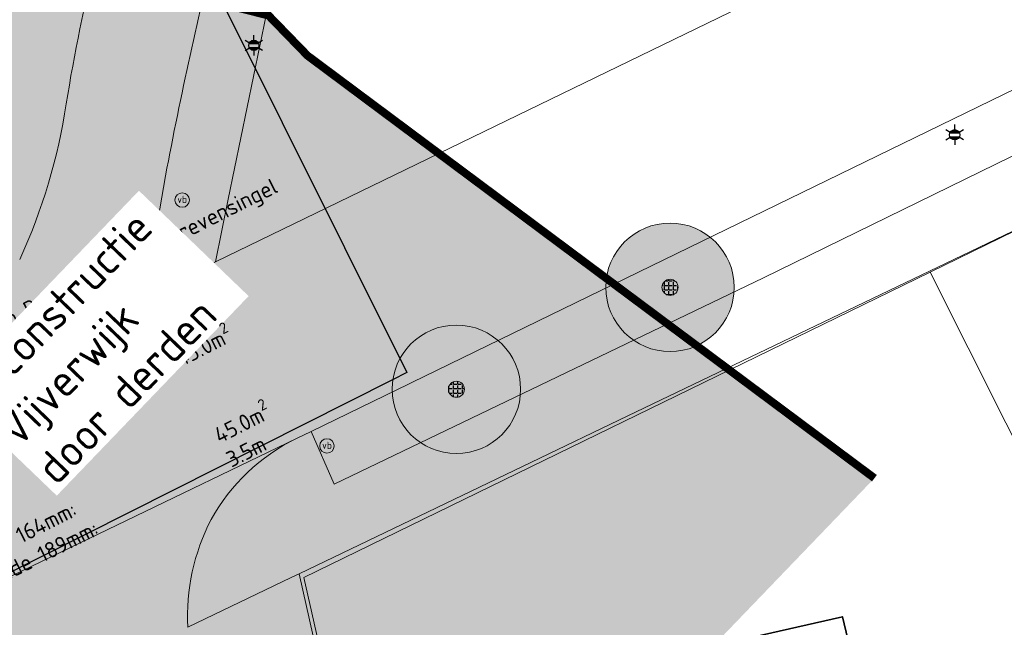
# Model space of a CAD drawing. Header units: millimetres. Extents: x 162876 to 168130, y 402614 to 405602.
# Tile 124 of 256: x 165463 to 165493, y 403860 to 403878. Entities that reach past the tile are written whole.
import ezdxf
from ezdxf import colors
from ezdxf.entities.mleader import LeaderData, LeaderLine
from ezdxf.enums import TextEntityAlignment as Align
from ezdxf.math import Vec2, Vec3

# ---------------------------------------------------------------- set-up
doc = ezdxf.new("R2010")
doc.units = ezdxf.units.MM
doc.linetypes.add('X-CA190022.004-UO-TXT_Tekst 1op200_v0.1$0$AL-DETAILS', pattern=[5.2, 2, -1.2, 2])
for name, color, linetype, lineweight in [('X-CA190022.004-UO-BGT_Ondergrond$0$GE_203_VGOHaag_Lijn_GEM', 253, 'X-CA190022.004-UO-BGT_Ondergrond$0$Heg', 9), ('X-CA190022.004-UO-BGT_Ondergrond$0$GE_314_WGDRijbaanLokaleweg_Vlak_GEM', 253, 'Continuous', 9), ('X-CA190022.004-UO-BGT_Ondergrond$0$GE_316_WGDFietspad_Vlak_GEM', 253, 'Continuous', 9), ('X-CA190022.004-UO-BGT_Ondergrond$0$GE_317_WGDVoetpad_Vlak_GEM', 253, 'Continuous', 9), ('X-CA190022.004-UO-BGT_Ondergrond$0$GE_366_OWGBerm_groenvoorziening_Vlak_GEM', 253, 'Continuous', 9), ('X-CA190022.004-UO-BGT_Ondergrond$0$GE_367_OWGBerm_groenvoorziening_grasenk_GEM', 253, 'Continuous', 9), ('X-CA190022.004-UO-BGT_Ondergrond$0$GE_401_OTDErf_Vlak_GEM', 253, 'Continuous', 9), ('X-CA190022.004-UO-BGT_Ondergrond$0$GE_479_BTDGroenvoorziening_grasenkruida_GEM', 253, 'Continuous', 9), ('X-CA190022.004-UO-BGT_Ondergrond$0$GE_601_PNDgrondvlakpand_Vlak_MV_GEM', 34, 'Continuous', 35), ('X-CA190022.004-UO-BGT_Ondergrond$0$GE_814_BRDVerkeersbord_Punt_GEM', 7, 'Continuous', 25), ('X-CA190022.004-UO-BGT_Ondergrond$0$GE_861_PALLichtmast_Punt_GEM', 202, 'Continuous', 25), ('X-CA190022.004-UO-KAD_Percelen$0$B-WE-KG-GRENS_PERCEEL-GV', 150, 'Continuous', 9), ('X-CA190022.004-UO-OPB_Opbreek_v0.1$0$X-XX-AL-T25- LEADER ASFALT', 7, 'Continuous', 25), ('X-CA190022.004-UO-TXT_Tekst 1op200_v0.1$0$X-XX-AL-T35', 7, 'Continuous', 35), ('X-CA190022.004-UO-TXT_Tekst 1op200_v0.1$0$X-XX-AL-VERWIJZING_DETAIL-G', 7, 'X-CA190022.004-UO-TXT_Tekst 1op200_v0.1$0$AL-DETAILS', 0)]:
    doc.layers.add(name, color=color, linetype=linetype, lineweight=lineweight)
doc.layers.add('X-CA190022.004-UO-DWM_Beplanting_v0.1$0$B-WE-GR-BOOM-S AFKOMSTIG UIT DTM_v0.4', color=252, linetype='Continuous')
doc.layers.add('X-CA190022.004-UO-TXT_Tekst 1op200_v0.1$0$X-XX-AL-VERWIJZING-V', color=253, linetype='Continuous', lineweight=0, transparency=0.4)
doc.styles.add('X-CA190022.004-UO-BGT_Ondergrond$0$NLCS-ISO', font='NLCS-ISO.ttf')
doc.styles.add('X-CA190022.004-UO-OPB_Opbreek_v0.1$0$NLCS-ISO-M200-T25', font='NLCS-ISO.ttf', dxfattribs={"height": 0.5})
doc.styles.add('X-CA190022.004-UO-TXT_Tekst 1op200_v0.1$0$NLCS-ISO-M200-T35', font='NLCS-ISO.ttf', dxfattribs={"height": 0.7})
doc.linetypes.add('X-CA190022.004-UO-BGT_Ondergrond$0$Heg', pattern='A,5,-1.5,[2,dgnlstyle-meierijstad.shx,S=0.007937,R=45,X=0,Y=0],-1.5', length=8)

# ---------------------------------------------------------------- blocks, each defined once
blk = doc.blocks.new('X-CA190022.004-UO-BGT_Ondergrond$0$SIE-WEG_PAAL_VERKEERSBORD-SO')
at = {"linetype": 'ByBlock', "lineweight": 18}
blk.add_circle((0, 0), 1.5, dxfattribs=at)
at = {"linetype": 'ByBlock', "lineweight": 18, "style": 'X-CA190022.004-UO-BGT_Ondergrond$0$NLCS-ISO'}
blk.add_text('vb', height=1.5, dxfattribs=at).set_placement((0, 0.13), align=Align.MIDDLE_CENTER)
blk = doc.blocks.new('X-CA190022.004-UO-BGT_Ondergrond$0$IMGEOVerkeersbord')
at = {"xscale": 5, "yscale": 5, "zscale": 5}
blk.add_blockref('X-CA190022.004-UO-BGT_Ondergrond$0$SIE-WEG_PAAL_VERKEERSBORD-SO', (0, 0), dxfattribs=at)
blk = doc.blocks.new('X-CA190022.004-UO-BGT_Ondergrond$0$N-SIE-WEG_LICHTMAST-SO')
h = blk.add_hatch(color=256)
h.paths.add_polyline_path([(1.16, 0.5, 0.658505), (-1.16, 0.5)])
h.paths.add_polyline_path([(-1.16, -0.5, 0.658505), (1.16, -0.5)])
at = {"flags": 128}
for points in [[(0, 1.27), (0, 2.53)], [(-2.19, 1.27), (-1.1, 0.63)], [(-1.16, 0.5), (1.16, 0.5)], [(1.1, 0.63), (2.19, 1.27)], [(-2.19, -1.27), (-1.1, -0.63)], [(-1.16, -0.5), (1.16, -0.5)], [(0, -1.27), (0, -2.53)], [(2.19, -1.27), (1.1, -0.63)]]:
    blk.add_lwpolyline(points, dxfattribs=at)
at = {"ltscale": 0.5}
blk.add_circle((0, 0), 1.27, dxfattribs=at)
at = {"style": 'X-CA190022.004-UO-BGT_Ondergrond$0$NLCS-ISO'}
blk.add_attdef('TYPE', text='', height=1.8, dxfattribs=at).set_placement((0, 2.53), align=Align.BOTTOM_CENTER)
blk = doc.blocks.new('X-CA190022.004-UO-BGT_Ondergrond$0$IMGEOLichtmastpaal')
at = {"xscale": 5, "yscale": 5, "zscale": 5}
blk.add_blockref('X-CA190022.004-UO-BGT_Ondergrond$0$N-SIE-WEG_LICHTMAST-SO', (0, 6.4), dxfattribs=at)
blk = doc.blocks.new('X-CA190022.004-UO-DWM_Beplanting_v0.1$0$SGR-BOOM_01-SO')
at = {"linetype": 'ByBlock', "lineweight": 18}
h = blk.add_hatch(color=0, dxfattribs=at)
h.dxf.hatch_style = 1
edge = h.paths.add_edge_path()
edge.add_arc((0, 0), 0.25, 0, 360)
at = {"color": 0, "linetype": 'ByBlock', "lineweight": 18}
for radius in [2, 0.25]:
    blk.add_circle((0, 0), radius, dxfattribs=at)
blk = doc.blocks.new('X-CA190022.004-UO-DWM_Beplanting_v0.1$0$IMGEOBoom')
at = {"transparency": 33554457}
h = blk.add_hatch(color=256, dxfattribs=at)
h.dxf.hatch_style = 1
edge = h.paths.add_edge_path()
edge.add_arc((0, 0), 100, 0, 360)
edge = h.paths.add_edge_path(flags=17)
edge.add_arc((0, 0), 12.5, 0, 360)
h = blk.add_hatch()
h.set_pattern_fill('ANGLE', color=256)
h.set_pattern_definition([(0, (0, 0), (0, 6.985), [5.08, -1.905]), (90, (0, 0), (-6.985, 4e-16), [5.08, -1.905])])
edge = h.paths.add_edge_path(flags=17)
edge.add_arc((0, 0), 12.5, 0, 360)
at = {"xscale": 50, "yscale": 50, "zscale": 50}
blk.add_blockref('X-CA190022.004-UO-DWM_Beplanting_v0.1$0$SGR-BOOM_01-SO', (0, 0), dxfattribs=at)

msp = doc.modelspace()

# ---------------------------------------------------------------- linework, layer by layer
at = {"layer": 'X-CA190022.004-UO-BGT_Ondergrond$0$GE_203_VGOHaag_Lijn_GEM'}
msp.add_line((165481.737, 403866.247), (165491.124, 403870.755), dxfattribs=at)
at = {"layer": 'X-CA190022.004-UO-BGT_Ondergrond$0$GE_401_OTDErf_Vlak_GEM', "flags": 128}
msp.add_lwpolyline([(165485.63, 403859.3), (165488.151, 403859.873), (165489.521, 403854.125), (165487.9, 403853.73), (165489.41, 403846.97), (165480.2, 403844.7), (165480.04, 403845.35), (165481.01, 403845.57), (165479.4, 403852.85), (165478.41, 403852.64), (165477.34, 403857.45), (165478.74, 403857.76), (165478.69, 403858.09), (165479.87, 403858.35), (165479.96, 403858.03), (165485.63, 403859.3)], dxfattribs=at)
at = {"layer": 'X-CA190022.004-UO-BGT_Ondergrond$0$GE_601_PNDgrondvlakpand_Vlak_MV_GEM', "flags": 128}
msp.add_lwpolyline([(165487.9, 403853.73), (165489.41, 403846.97), (165480.2, 403844.7), (165480.04, 403845.35), (165481.01, 403845.57), (165479.4, 403852.85), (165478.41, 403852.64), (165477.34, 403857.45), (165478.74, 403857.76), (165478.69, 403858.09), (165479.87, 403858.35), (165479.96, 403858.03), (165485.63, 403859.3), (165488.151, 403859.873), (165489.521, 403854.125), (165487.9, 403853.73)], dxfattribs=at)
at = {"layer": 'X-CA190022.004-UO-KAD_Percelen$0$B-WE-KG-GRENS_PERCEEL-GV', "flags": 128}
msp.add_lwpolyline([(165490.886, 403870.6), (165500.318, 403851.813), (165509.985, 403859.701), (165505.22, 403869.82), (165502.278, 403876.156)], close=True, dxfattribs=at)

# ---------------------------------------------------------------- block references
at = {"layer": 'X-CA190022.004-UO-BGT_Ondergrond$0$GE_861_PALLichtmast_Punt_GEM', "xscale": 0.025, "yscale": 0.025, "zscale": 0.025}
msp.add_blockref('X-CA190022.004-UO-BGT_Ondergrond$0$IMGEOLichtmastpaal', (165491.647, 403874.716), dxfattribs=at)
at = {"layer": 'X-CA190022.004-UO-DWM_Beplanting_v0.1$0$B-WE-GR-BOOM-S AFKOMSTIG UIT DTM_v0.4', "linetype": 'ByBlock', "lineweight": -2, "xscale": 0.02, "yscale": 0.02, "zscale": 0.02}
msp.add_blockref('X-CA190022.004-UO-DWM_Beplanting_v0.1$0$IMGEOBoom', (165482.788, 403870.126, 9.162), dxfattribs=at)

# ---------------------------------------------------------------- leaders
at = {"layer": 'X-CA190022.004-UO-OPB_Opbreek_v0.1$0$X-XX-AL-T25- LEADER ASFALT'}
ml = msp.add_multileader_mtext('Standard', dxfattribs=at)
ml.set_content('\\A1;Wegvak 2.14; Rijbaan Burgemeester Schrevensingel\\PGem. totale dikte 189mm.\\P\\PTeerhoudend:\\PFrezen asfalt 25mm:  ^I^I45.0m{\\H0.7x;\\S2^ ;\\H1.42857x;\\P\\PTeervrij:\\POpbreken 164mm:^I^I^I45.0}m{\\H0.7x;\\S2^ ;\\H1.42857x;\\PZaagsnede 189mm:^I^I^I3.5m }', color=256, style='X-CA190022.004-UO-OPB_Opbreek_v0.1$0$NLCS-ISO-M200-T25')
ml.set_leader_properties(color=256, linetype='ByLayer', lineweight=-1)
ml.build(insert=Vec2(0, 0))
ml.multileader.update_dxf_attribs({"text_left_attachment_type": 5, "text_right_attachment_type": 5, "dogleg_length": 0.5, "arrow_head_size": 0.5})
ctx = ml.context
ctx.base_point, ctx.char_height, ctx.arrow_head_size, ctx.landing_gap_size, ctx.plane_origin, ctx.plane_x_axis, ctx.plane_y_axis = Vec3(165459.964, 403860.098), 0.5, 0.5, 0.18, Vec3(165407.927, 403895.465), Vec3(0.893057, 0.449943), Vec3(-0.449943, 0.893057)
ctx.left_attachment, ctx.right_attachment = 5, 5
notes = []
notes.append((ctx, [(1, (1, 1, 0), (165474.597, 403867.471), (-0.893057, -0.449943), 0.5, [(0, [(165467.146, 403882.426)], 0, [])])]))
ctx.mtext.insert, ctx.mtext.text_direction, ctx.mtext.rotation, ctx.mtext.width, ctx.mtext.flow_direction = Vec3(165456.833, 403866.714), Vec3(0.893057, 0.449943), 0.466701, 15.7585, 5
ctx.mtext.has_bg_fill, ctx.mtext.bg_color, ctx.mtext.bg_scale_factor, ctx.mtext.bg_transparency, ctx.mtext.use_window_bg_color = 1, -1027028792, 1.5, 0, 1
for ctx, leaders in notes:
    for number, flags, end, landing, length, lines in leaders:
        leader = LeaderData()
        leader.index, (leader.has_last_leader_line, leader.has_dogleg_vector, leader.attachment_direction) = number, flags
        leader.last_leader_point, leader.dogleg_vector, leader.dogleg_length = Vec3(end), Vec3(landing), length
        for number, points, colour, breaks in lines:
            line = LeaderLine()
            line.index, line.vertices, line.color, line.breaks = number, Vec3.list(points), colors.encode_raw_color(colour), breaks
            leader.lines.append(line)
        ctx.leaders.append(leader)

# ---------------------------------------------------------------- next in the draw order: hatches: boundary and pattern name
at = {"layer": 'X-CA190022.004-UO-TXT_Tekst 1op200_v0.1$0$X-XX-AL-VERWIJZING-V'}
h = msp.add_hatch(color=256, dxfattribs=at)
h.dxf.hatch_style = 1
h.paths.add_polyline_path([(165471.506, 403877.339), (165470.295, 403878.587), (165468.473, 403879.052), (165464.873, 403880.204), (165449.202, 403882.613), (165469.033, 403843.252), (165489.15, 403864.185)])

# ---------------------------------------------------------------- next in the draw order: linework, layer by layer
at = {"layer": 'X-CA190022.004-UO-BGT_Ondergrond$0$GE_203_VGOHaag_Lijn_GEM'}
for p, q in [((165471.251, 403861.21), (165478.197, 403864.547)), ((165471, 403861.09), (165471.251, 403861.21))]:
    msp.add_line(p, q, dxfattribs=at)
at = {"layer": 'X-CA190022.004-UO-BGT_Ondergrond$0$GE_314_WGDRijbaanLokaleweg_Vlak_GEM', "flags": 128}
for points in [[(165317.94, 403797.77), (165450.872, 403862.295), (165453.492, 403863.567), (165458.165, 403865.835), (165462.706, 403868.039), (165466.438, 403869.85), (165467.289, 403870.263), (165468.64, 403870.919), (165502.733, 403887.468), (165505.358, 403882.061), (165500.643, 403879.766), (165497.473, 403878.224), (165471.615, 403865.64), (165471.159, 403865.418), (165454.377, 403857.324), (165435.261, 403848.004), (165428.91, 403844.923), (165428.309, 403844.631), (165413.209, 403837.305)], [(165456.783, 403858.278), (165455.396, 403857.728), (165454.377, 403857.324), (165471.159, 403865.418)]]:
    msp.add_lwpolyline(points, dxfattribs=at)
at = {"layer": 'X-CA190022.004-UO-BGT_Ondergrond$0$GE_314_WGDRijbaanLokaleweg_Vlak_GEM'}
for centre, radius, start, end in [((165473.829, 403859.95), 6.085, 116.0235, 151.0321), ((165474.335, 403859.879), 6.565, 152.634, 182.9457)]:
    msp.add_arc(centre, radius, start, end, dxfattribs=at)
at = {"layer": 'X-CA190022.004-UO-BGT_Ondergrond$0$GE_316_WGDFietspad_Vlak_GEM', "flags": 128}
msp.add_lwpolyline([(165467.087, 403873.599), (165466.438, 403869.85), (165462.706, 403868.039), (165458.165, 403865.835)], dxfattribs=at)
at = {"layer": 'X-CA190022.004-UO-BGT_Ondergrond$0$GE_316_WGDFietspad_Vlak_GEM', "extrusion": (0, 0, -1)}
msp.add_arc((-165522.924, 403866.256), 59.703, 9.23396, 18.36172, dxfattribs=at)
at = {"layer": 'X-CA190022.004-UO-BGT_Ondergrond$0$GE_316_WGDFietspad_Vlak_GEM'}
for centre, radius, start, end in [((165598.905, 403848.731), 134.143, 166.05022, 169.31645), ((165446.156, 403878.53), 18.042, 335.3106, 351.4125)]:
    msp.add_arc(centre, radius, start, end, dxfattribs=at)
at = {"layer": 'X-CA190022.004-UO-BGT_Ondergrond$0$GE_317_WGDVoetpad_Vlak_GEM', "flags": 128}
for points in [[(165510.661, 403882.579), (165512.35, 403880.95), (165491.124, 403870.755), (165481.737, 403866.247), (165478.197, 403864.547), (165471.251, 403861.21), (165471, 403861.09), (165467.779, 403859.542)], [(165471.159, 403865.418), (165471.615, 403865.64), (165472.336, 403863.999), (165485.698, 403870.425), (165498.231, 403876.55), (165501.423, 403877.996), (165506.536, 403880.508), (165510.661, 403882.579)], [(165470.412, 403879.566), (165469.04, 403872.87), (165468.64, 403870.919), (165467.289, 403870.263), (165466.438, 403869.85), (165467.087, 403873.599)], [(165467.779, 403859.542), (165471, 403861.09), (165471.251, 403861.21)], [(165471.251, 403861.21), (165475.856, 403840.688), (165476.379, 403837.959), (165481.78, 403813.875), (165483.274, 403807.407)]]:
    msp.add_lwpolyline(points, dxfattribs=at)
at = {"layer": 'X-CA190022.004-UO-BGT_Ondergrond$0$GE_317_WGDVoetpad_Vlak_GEM', "extrusion": (0, 0, -1)}
for centre, radius, start, end in [((-165598.905, 403848.731), 134.143, 10.68355, 13.94978), ((-165473.829, 403859.95), 6.085, 28.9679, 63.9765), ((-165474.335, 403859.879), 6.565, 357.0543, 27.366)]:
    msp.add_arc(centre, radius, start, end, dxfattribs=at)
at = {"layer": 'X-CA190022.004-UO-BGT_Ondergrond$0$GE_366_OWGBerm_groenvoorziening_Vlak_GEM', "flags": 128}
msp.add_lwpolyline([(165498.231, 403876.55), (165485.698, 403870.425), (165472.336, 403863.999), (165471.615, 403865.64), (165497.473, 403878.224), (165497.679, 403877.768), (165498.231, 403876.55)], dxfattribs=at)
at = {"layer": 'X-CA190022.004-UO-BGT_Ondergrond$0$GE_367_OWGBerm_groenvoorziening_grasenk_GEM'}
msp.add_arc((165522.924, 403866.256), 59.703, 161.63828, 170.76604, dxfattribs=at)
at = {"layer": 'X-CA190022.004-UO-BGT_Ondergrond$0$GE_367_OWGBerm_groenvoorziening_grasenk_GEM', "extrusion": (0, 0, -1)}
msp.add_arc((-165446.156, 403878.53), 18.042, 188.5875, 204.6894, dxfattribs=at)
at = {"layer": 'X-CA190022.004-UO-BGT_Ondergrond$0$GE_401_OTDErf_Vlak_GEM', "flags": 128}
msp.add_lwpolyline([(165475.856, 403840.688), (165471.251, 403861.21), (165478.197, 403864.547), (165481.737, 403866.247), (165491.124, 403870.755), (165512.35, 403880.95), (165510.661, 403882.579), (165509.24, 403883.95), (165508.858, 403883.764), (165504.2, 403888.18), (165501.75, 403890.633), (165487.482, 403902.701), (165499.634, 403908.667), (165524.544, 403920.283), (165523.107, 403917.625), (165542.892, 403898.827)], dxfattribs=at)
at = {"layer": 'X-CA190022.004-UO-BGT_Ondergrond$0$GE_479_BTDGroenvoorziening_grasenkruida_GEM', "flags": 128}
msp.add_lwpolyline([(165524.544, 403920.283), (165499.634, 403908.667), (165487.482, 403902.701), (165501.75, 403890.633), (165504.2, 403888.18), (165503.307, 403887.747), (165502.733, 403887.468), (165468.64, 403870.919), (165469.04, 403872.87), (165470.412, 403879.566)], dxfattribs=at)
at = {"layer": 'X-CA190022.004-UO-KAD_Percelen$0$B-WE-KG-GRENS_PERCEEL-GV', "flags": 128}
msp.add_lwpolyline([(165497.474, 403741.197), (165497.667, 403757.082), (165501.252, 403778.269), (165482.14, 403813.619), (165476.531, 403838.4), (165471.394, 403861.093), (165490.886, 403870.6), (165502.278, 403876.156), (165512.515, 403881.147), (165488.008, 403902.301), (165414.648, 403867.011), (165432.29, 403842.158), (165433.171, 403842.55), (165456.543, 403853.918), (165459.871, 403852.29), (165465.213, 403828.507), (165469.095, 403811.313), (165472.909, 403794.011), (165474.352, 403787.415), (165476.721, 403776.593), (165481.531, 403755.119), (165484.652, 403736.3)], dxfattribs=at)
msp.add_lwpolyline([(165476.531, 403838.4), (165489.721, 403841.211), (165500.318, 403851.813), (165490.886, 403870.6), (165471.394, 403861.093)], close=True, dxfattribs=at)
at = {"layer": 'X-CA190022.004-UO-TXT_Tekst 1op200_v0.1$0$X-XX-AL-VERWIJZING_DETAIL-G', "const_width": 0.25, "flags": 128}
msp.add_lwpolyline([(165489.15, 403864.185), (165471.506, 403877.339), (165470.295, 403878.587), (165468.473, 403879.052), (165464.873, 403880.204), (165419.079, 403887.244)], dxfattribs=at)

# ---------------------------------------------------------------- next in the draw order: block references
at = {"layer": 'X-CA190022.004-UO-BGT_Ondergrond$0$GE_814_BRDVerkeersbord_Punt_GEM', "xscale": 0.03, "yscale": 0.03, "zscale": 0.02}
for p in [(165467.606, 403872.844), (165472.111, 403865.188)]:
    msp.add_blockref('X-CA190022.004-UO-BGT_Ondergrond$0$IMGEOVerkeersbord', p, dxfattribs=at)
at = {"layer": 'X-CA190022.004-UO-BGT_Ondergrond$0$GE_861_PALLichtmast_Punt_GEM', "xscale": 0.025, "yscale": 0.025, "zscale": 0.025}
msp.add_blockref('X-CA190022.004-UO-BGT_Ondergrond$0$IMGEOLichtmastpaal', (165469.836, 403877.499), dxfattribs=at)
at = {"layer": 'X-CA190022.004-UO-DWM_Beplanting_v0.1$0$B-WE-GR-BOOM-S AFKOMSTIG UIT DTM_v0.4', "linetype": 'ByBlock', "lineweight": -2, "xscale": 0.02, "yscale": 0.02, "zscale": 0.02}
msp.add_blockref('X-CA190022.004-UO-DWM_Beplanting_v0.1$0$IMGEOBoom', (165476.139, 403866.952, 9.153), dxfattribs=at)

# ---------------------------------------------------------------- next in the draw order: texts
at = {"layer": 'X-CA190022.004-UO-TXT_Tekst 1op200_v0.1$0$X-XX-AL-T35', "insert": (165460.572, 403866.926), "char_height": 1, "attachment_point": 1, "rotation": 46.14, "style": 'X-CA190022.004-UO-TXT_Tekst 1op200_v0.1$0$NLCS-ISO-M200-T35', "bg_fill": 3, "box_fill_scale": 1.2, "bg_fill_color": 256, "bg_fill_transparency": 0}
msp.add_mtext_dynamic_manual_height_columns('Reconstructie Vijverwijk door derden ', width=8.2163, gutter_width=8.75, heights=[0], dxfattribs=at)

doc.saveas('drawing.dxf')
